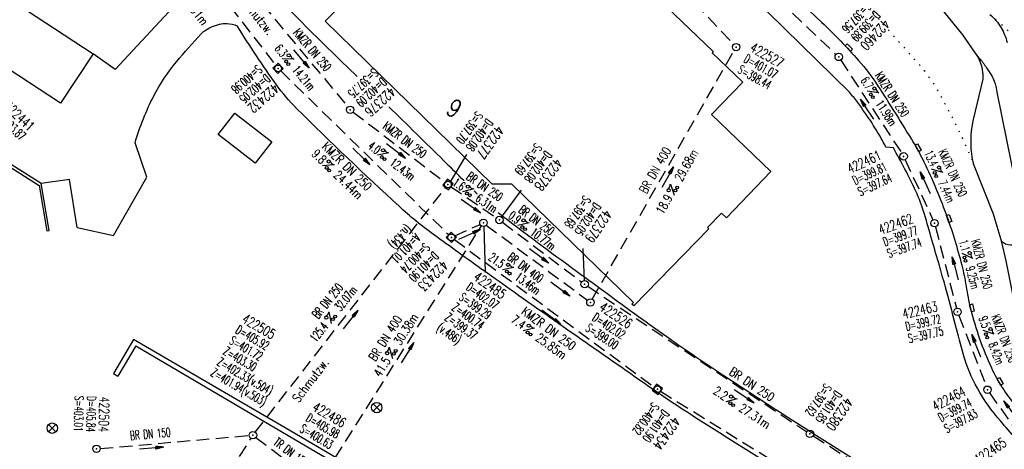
# Model space of a CAD drawing. Extents: x 451514 to 452057, y 434110 to 434694.
# Tile 5 of 16: x 451700 to 451799, y 434346 to 434389. Entities that reach past the tile are written whole.
import ezdxf
from ezdxf.enums import TextEntityAlignment as Align

# ---------------------------------------------------------------- set-up
doc = ezdxf.new("R2010")
doc.units = 0
doc.header["$LTSCALE"] = 1.3
doc.header["$MEASUREMENT"] = 0
for name, pattern in [('AUSGEZOGEN', [0]), ('GESTRICH-X2', [1.5, 1, -0.5]), ('PUNKTX2_STR', [0.6, 0.1, -0.5])]:
    doc.linetypes.add(name, pattern=pattern)
doc.layers.get('0').update_dxf_attribs({"linetype": 'CONTINUOUS'})
for name, color, linetype in [('10', 7, 'CONTINUOUS'), ('FBR', 8, 'CONTINUOUS'), ('GEBAEUDE', 6, 'CONTINUOUS'), ('HAUSNR', 7, 'AUSGEZOGEN'), ('KANAL', 7, 'GESTRICH-X2'), ('MAUER', 7, 'AUSGEZOGEN'), ('NUTZUNG', 8, 'PUNKTX2_STR'), ('PFEIL', 7, 'CONTINUOUS'), ('SCHACHTNR', 6, 'CONTINUOUS'), ('SCHMUTZWASSER', 30, 'GESTRICH-X2'), ('SCHSYMBOL', 7, 'CONTINUOUS'), ('TEXTO', 4, 'CONTINUOUS'), ('TEXTU', 4, 'CONTINUOUS')]:
    doc.layers.add(name, color=color, linetype=linetype)
doc.styles.add('ROMANS', font='romans.shx', dxfattribs={"width": 0.8})

# ---------------------------------------------------------------- blocks, each defined once
blk = doc.blocks.new('GST')
at = {"color": 0}
blk.add_circle((0, 0), 0.75, dxfattribs=at)
blk.add_point((0, 0), dxfattribs=at)
blk = doc.blocks.new('10')
blk.add_blockref('GST', (0, 0))
blk = doc.blocks.new('PROM')
blk.add_line((1.57, 1.82), (0.02, 0.02))
for centre, radius in [((0.32, 1.51), 0.317), ((0.94, 0.29), 0.283), ((1.64, 0.29), 0.283)]:
    blk.add_circle(centre, radius)
blk.add_arc((0.99, 2.68), 1.03, 239.1414, 303.3549)
blk = doc.blocks.new('PFEIL2')
at = {"color": 0}
for p, q in [((0.88, 0), (-2.4, -0.01)), ((0.88, -0.27), (0.88, 0.28)), ((0.88, 0.28), (2.43, 0.01)), ((0.91, 0.27), (0.88, 0.26)), ((0.97, 0.26), (0.88, 0.25)), ((1.02, 0.25), (0.88, 0.23)), ((1.07, 0.24), (0.88, 0.21)), ((1.13, 0.23), (0.88, 0.19)), ((1.18, 0.22), (0.88, 0.17)), ((1.24, 0.21), (0.88, 0.15)), ((1.29, 0.21), (0.88, 0.14)), ((1.34, 0.2), (0.88, 0.12)), ((1.4, 0.19), (0.88, 0.1)), ((1.45, 0.18), (0.88, 0.08)), ((1.51, 0.17), (0.88, 0.06)), ((1.56, 0.16), (0.88, 0.04)), ((1.61, 0.15), (0.88, 0.02)), ((1.67, 0.14), (0.88, 0.01)), ((1.72, 0.13), (0.88, -0.01)), ((1.78, 0.12), (0.88, -0.03)), ((1.83, 0.11), (0.88, -0.05)), ((1.88, 0.1), (0.88, -0.07)), ((1.94, 0.09), (0.88, -0.09)), ((2.05, 0.08), (0.88, -0.12)), ((1.99, 0.08), (0.88, -0.11)), ((2.1, 0.07), (0.88, -0.14)), ((2.15, 0.06), (0.88, -0.16)), ((2.21, 0.05), (0.88, -0.18)), ((2.26, 0.04), (0.88, -0.2)), ((2.32, 0.03), (0.88, -0.22)), ((2.37, 0.02), (0.88, -0.23)), ((2.42, 0.01), (0.88, -0.25)), ((2.43, 0.01), (0.88, -0.27))]:
    blk.add_line(p, q, dxfattribs=at)
blk = doc.blocks.new('SCHA-R')
for p, q in [((-1.06, 1.06), (1.06, -1.06)), ((-1.06, -1.06), (1.06, 1.06))]:
    blk.add_line(p, q)
blk.add_circle((0, 0), 1.5)
blk.add_point((0, 0))
blk = doc.blocks.new('20')
blk.add_lwpolyline([(-0.75, -0.75), (0.75, -0.75), (0.75, 0.75), (-0.75, 0.75)], close=True)
blk.add_circle((0, 0), 0.676)
blk.add_point((0, 0))
blk = doc.blocks.new('30S')
at = {"color": 0}
for p, q in [((-0.75, -0.58), (-0.75, 0)), ((-0.75, 0), (0.75, 0)), ((0.75, 0), (0.75, -0.58)), ((0.75, -0.58), (-0.75, -0.58))]:
    blk.add_line(p, q, dxfattribs=at)
blk.add_point((0, 0), dxfattribs=at)

msp = doc.modelspace()

# ---------------------------------------------------------------- linework, layer by layer
at = {"layer": 'FBR'}
for p, q in [((451709.374, 434384.201), (451707.143, 434385.804)), ((451704.768, 434373.111), (451701.922, 434372.683)), ((451705.533, 434368.241), (451709.198, 434367.455))]:
    msp.add_line(p, q, dxfattribs=at)
for points in [[(451586.278, 434627.86, -0.000002), (451573.149, 434642.871, -0.000008)], [(451625.436, 434587.823, 0.000002), (451637.46, 434574.009, 0.000133)], [(451565.712, 434651.375, -0.000004), (451554.103, 434664.65, -0.000055)], [(451733.813, 434383.506, 0.000134), (451733.522, 434383.784, -0.006236), (451727.47, 434389.72, -0.031097), (451723.079, 434394.723, -0.024904), (451718.331, 434401.54, -0.000107), (451717.106, 434403.5, -0.000059), (451714.89, 434407.05, -0.001927), (451706.225, 434421.054, 0.011135), (451704.681, 434423.45, 0.031104), (451704.278, 434423.972, 0.001097), (451691.94, 434438, 0.000016), (451688.64, 434441.736, -0.000439)], [(451797.671, 434389.776, -0.04059), (451798.297, 434389.145, -0.04059), (451798.813, 434388.421, -0.03683), (451799.174, 434387.7, -0.03683), (451799.426, 434386.933)], [(451866.293, 434288.092, 0.000189), (451822.841, 434315.097, 0.001472), (451780.019, 434341.513, -0.004888), (451767.175, 434349.558, -0.009237), (451764.143, 434351.578, -0.001902), (451749.643, 434361.715, -0.002092), (451746.623, 434363.863, -0.001232), (451741.521, 434367.541, -0.029333), (451738.037, 434370.392, -0.00922), (451727.693, 434380.282, -0.041549), (451725.678, 434382.644, -0.017916), (451721.692, 434388.629)], [(451866.293, 434288.092, 0.000189), (451822.841, 434315.097, 0.001472), (451780.019, 434341.513, -0.004888), (451767.175, 434349.558, -0.009237), (451764.143, 434351.578, -0.001902), (451749.643, 434361.715, -0.002092), (451746.623, 434363.863, -0.001232), (451741.521, 434367.541, -0.029333), (451738.037, 434370.392, -0.00922), (451727.693, 434380.282, -0.041549), (451725.678, 434382.644, -0.017916), (451721.692, 434388.629)], [(451780.693, 434388.979, -0.021823), (451784.435, 434385.109, -0.037396), (451786.339, 434382.606, -0.00763), (451789.984, 434376.794, -0.023908), (451791.029, 434374.869, -0.024603), (451793.229, 434369.669, -0.025435), (451794.843, 434364.451, -0.023903), (451795.278, 434362.32, 0.022625), (451795.732, 434360.068, 0.047365), (451797.84, 434354.084, 0.066698), (451800.264, 434350.275, 0.000824), (451802.276, 434347.893, 0.001268), (451803.591, 434346.35, 0.000817), (451803.935, 434345.949, -0.001852), (451804.087, 434345.772, -0.089786)], [(451796.988, 434383.235, 0.03068), (451796.991, 434383.725, 0.03068), (451796.933, 434384.211, 0.043648), (451796.75, 434384.882, 0.043648), (451796.453, 434385.512)], [(451796.453, 434385.512, -0.00953), (451796.777, 434385.157, -0.018775), (451796.931, 434384.968, -0.011607), (451797.269, 434384.497, -0.006713), (451797.824, 434383.661, -0.065112), (451798.119, 434383.039, -0.038578), (451798.389, 434381.912)], [(451787.192, 434376.374, 0.01469), (451786.21, 434378.102, 0.01469), (451785.129, 434379.77, 0.009953), (451784.341, 434380.863, 0.009953), (451783.511, 434381.923)], [(451744.609, 434372.954, 0.001208), (451742.55, 434375, 0.002586), (451737.004, 434380.431, -0.006236)], [(451796.044, 434374.673, -0.026375), (451795.858, 434375.693, -0.026375), (451795.781, 434376.727, -0.031009), (451795.83, 434377.945, -0.031009), (451796.029, 434379.147)], [(451802.657, 434343.772, 0.039307), (451802.447, 434344.412, 0.078213), (451802.269, 434344.702, 0.00085), (451801.969, 434345.052, 0.000706), (451801.606, 434345.472, 0.003665), (451800.338, 434346.915, -0.002921), (451798.744, 434348.723, -0.051719), (451796.42, 434352.025, -0.057471), (451795.02, 434355.381, -0.008756), (451794.207, 434358.403, 0.006694), (451793.16, 434362.359, 0.001942), (451792.579, 434364.412, 0.000767), (451791.078, 434369.603, 0.039027), (451790.2, 434371.928, 0.019697), (451787.936, 434376.295)], [(451745.947, 434371.613, -0.001275), (451745.744, 434371.817, 0.000077), (451745.613, 434371.948, 0.002586)], [(451900.317, 434270.782, 0.002458), (451898.816, 434271.959, 0.009667), (451893.317, 434276.06, 0.008208), (451886.672, 434280.655, 0.006377), (451874.547, 434288.527, 0.001605), (451825.883, 434319.029, 0.002467), (451791.59, 434340.136, -0.005824), (451777.125, 434349.174, -0.004269), (451770.132, 434353.742, -0.006081), (451765.29, 434357.05, -0.003765), (451762.637, 434358.94, -0.001482), (451755.951, 434363.81, -0.004901), (451748.055, 434369.717, -0.027754)]]:
    msp.add_lwpolyline(points, format="xyb", dxfattribs=at)
for points in [[(451783.511, 434381.923), (451770.337, 434394.831), (451764.209, 434400.834), (451759.656, 434405.274), (451756.749, 434408.088), (451744.918, 434419.587), (451742.09, 434422.422), (451738.185, 434426.227)], [(451748.385, 434420.156), (451760.18, 434408.393), (451780.693, 434388.979)], [(451796.453, 434385.512), (451794.967, 434387.69), (451791.189, 434392.401), (451788.652, 434395.131), (451786.849, 434396.937)], [(451796.029, 434379.147), (451796.988, 434383.235)], [(451798.389, 434381.912), (451801.305, 434367.491)], [(451787.936, 434376.295), (451787.192, 434376.374)], [(451798.041, 434369.59), (451796.044, 434374.673)], [(451799.99, 434361.505), (451799.331, 434364.896), (451798.875, 434366.755), (451798.041, 434369.59)]]:
    msp.add_lwpolyline(points, dxfattribs=at)
at = {"layer": 'FBR', "flags": 128}
for points in [[(451709.374, 434384.201), (451713.404, 434388.562), (451716.572, 434391.99, 0.057487), (451716.771, 434392.262, 0.020402), (451717.205, 434393.105, 0.075222), (451717.314, 434393.479, 0.043173), (451717.347, 434394.155)], [(451711.387, 434376.812, -0.04631), (451713.275, 434381.539, -0.057142), (451715.561, 434384.979, -0.011311), (451718.067, 434387.816, -0.06897), (451718.549, 434388.212, -0.038506), (451719.117, 434388.502, -0.029686), (451719.898, 434388.775, -0.089706), (451720.668, 434388.85, -0.065962), (451721.692, 434388.629)], [(451801.305, 434367.491, -0.080557), (451801.069, 434367.059, -0.080557), (451800.708, 434366.724, -0.16397), (451799.76, 434366.469, -0.16397), (451798.85, 434366.84)]]:
    msp.add_lwpolyline(points, format="xyb", dxfattribs=at)
for points in [[(451709.198, 434367.455), (451712.569, 434373.33), (451711.387, 434376.812)], [(451705.533, 434368.241), (451704.768, 434373.111)]]:
    msp.add_lwpolyline(points, dxfattribs=at)
at = {"layer": 'GEBAEUDE'}
for p, q in [((451730.573, 434389.093), (451734.723, 434393.344)), ((451697.223, 434392.303), (451707.143, 434385.804)), ((451764.223, 434391.334), (451769.743, 434386.014)), ((451747.443, 434372.614), (451730.573, 434389.093)), ((451703.863, 434380.794), (451693.943, 434387.294)), ((451707.143, 434385.804), (451703.863, 434380.794)), ((451769.743, 434386.014), (451769.633, 434385.904)), ((451769.633, 434385.904), (451772.733, 434382.914)), ((451772.733, 434382.914), (451769.593, 434379.663)), ((451719.783, 434377.643), (451721.463, 434379.804)), ((451721.463, 434379.804), (451725.193, 434376.904)), ((451769.593, 434379.663), (451775.573, 434373.893)), ((451723.513, 434374.743), (451719.783, 434377.643)), ((451725.193, 434376.904), (451723.513, 434374.743)), ((451775.573, 434373.893), (451771.093, 434369.244)), ((451749.423, 434372.644), (451747.443, 434372.614)), ((451761.703, 434360.693), (451749.423, 434372.644)), ((451770.593, 434369.713), (451769.182, 434368.254)), ((451771.093, 434369.244), (451770.593, 434369.713)), ((451769.302, 434368.134), (451761.733, 434360.344)), ((451769.182, 434368.254), (451769.302, 434368.134)), ((451761.543, 434360.524), (451761.703, 434360.693)), ((451761.733, 434360.344), (451761.543, 434360.524))]:
    msp.add_line(p, q, dxfattribs=at)
at = {"layer": 'KANAL'}
for p, q in [((451712.625, 434401.344), (451725.594, 434384.625)), ((451767.813, 434399.25), (451782.156, 434385.719)), ((451763.875, 434395.156), (451771.813, 434386.75)), ((451757.531, 434361), (451771.875, 434386.156)), ((451782.625, 434385.156), (451788.781, 434375.75)), ((451726.094, 434384.063), (451743.031, 434367.531)), ((451789.125, 434375.094), (451791.938, 434369.031)), ((451730.563, 434343.344), (451746.344, 434368.406)), ((451743.656, 434367.406), (451746.219, 434368.563)), ((451746.844, 434368.5), (451757.063, 434360.906)), ((451792.188, 434368.313), (451794.313, 434360.094)), ((451743.625, 434367.031), (451763.813, 434352.125)), ((451794.563, 434359.375), (451797.313, 434352.219)), ((451764.438, 434351.719), (451806.469, 434325.656)), ((451797.656, 434351.563), (451800.906, 434346.906))]:
    msp.add_line(p, q, dxfattribs=at)
at = {"layer": 'MAUER'}
for p, q in [((451711.222, 434356.953), (451709.192, 434353.506)), ((451711.447, 434356.296), (451709.647, 434353.239))]:
    msp.add_line(p, q, dxfattribs=at)
at = {"layer": 'MAUER', "flags": 128}
for points in [[(451688.931, 434380.595), (451688.931, 434380.595), (451701.693, 434372.5), (451702.494, 434367.911), (451702.715, 434367.94)], [(451702.715, 434367.94), (451701.922, 434372.683), (451689.244, 434380.666)], [(451738.446, 434341.011), (451726.55, 434348.023), (451711.222, 434356.953)], [(451711.447, 434356.296), (451726.259, 434347.573), (451738.337, 434340.492)], [(451709.192, 434353.506), (451709.647, 434353.239)]]:
    msp.add_lwpolyline(points, dxfattribs=at)
at = {"layer": 'NUTZUNG', "flags": 128}
for points in [[(451777.627, 434398.237, -0.005847), (451780.357, 434395.745, -0.012897), (451781.552, 434394.569, -0.007258), (451785.131, 434390.751, -0.004805), (451790.398, 434384.854, -0.053314), (451792.674, 434381.617, -0.027279), (451796.044, 434374.673)], [(451797.671, 434389.776, 0.003112), (451811.689, 434377.483, 0.005332), (451819.992, 434370.446, 0.00012), (451836.466, 434356.79, 0.003215), (451837.086, 434356.283, 0.004288), (451846.128, 434349.113, 0.003217), (451858.321, 434339.738, 0.002781), (451867.279, 434333.02, 0.00214), (451879.004, 434324.406, 0.00464), (451893.867, 434313.794, 0.00465), (451908.892, 434303.482, 0.004528), (451922.409, 434294.566, 0.004005), (451937.858, 434284.749, 0.002977), (451939.657, 434283.641, 0.000229), (451963.111, 434269.4, 0.007732), (451971.108, 434264.717, 0.003861), (451987.337, 434255.712)]]:
    msp.add_lwpolyline(points, format="xyb", dxfattribs=at)
at = {"layer": 'SCHACHTNR'}
for p, q in [((451743.243, 434372.863), (451744.865, 434375.615)), ((451748.383, 434369.295), (451750.396, 434372.008)), ((451746.6, 434368.353), (451746.735, 434363.72)), ((451756.757, 434362.91), (451756.634, 434366.14))]:
    msp.add_line(p, q, dxfattribs=at)
at = {"layer": 'SCHMUTZWASSER'}
for p, q in [((451724.25, 434390.781), (451732.875, 434380.438)), ((451733.406, 434379.906), (451742.688, 434372.813)), ((451723.517, 434347.576), (451742.767, 434372.327)), ((451743.281, 434372.375), (451747.875, 434369.219)), ((451748.469, 434368.781), (451756.469, 434362.75)), ((451757.094, 434362.313), (451779.188, 434347.625)), ((451707.875, 434345.938), (451722.906, 434347.25)), ((451713.688, 434331.875), (451723.094, 434346.969)), ((451723.594, 434347.063), (451731.188, 434341.281)), ((451779.844, 434347.219), (451804.813, 434331.281))]:
    msp.add_line(p, q, dxfattribs=at)

# ---------------------------------------------------------------- block references
at = {"layer": '10', "xscale": 0.35, "yscale": 0.35, "zscale": 0.35}
for p in [(451735.786, 434350.068), (451703.03, 434347.992)]:
    msp.add_blockref('SCHA-R', p, dxfattribs=at)
at = {"layer": 'PFEIL'}
for p, xscale, yscale, zscale, rotation in [((451728.171, 434385.278), 0.5, 0.5, 0.5, 309.8025), ((451785.281, 434380.183), 0.5, 0.5, 0.5, 123.1265), ((451734.219, 434375.43), 0.5, 0.5, 0.5, 315.7096), ((451737.734, 434375.97), 0.5, 0.5, 0.5, 322.6026), ((451765.142, 434373.33), 0.5, 0.5, 0.5, 60.2989), ((451791.151, 434372.781), 0.5, 0.5, 0.5, 114.7811), ((451745.288, 434370.391), 0.5, 0.5, 0.5, 325.4185), ((451745.139, 434367.534), 0.5, 0.5, 0.5, 24.3652), ((451752.17, 434365.374), 0.5, 0.5, 0.5, 323.0183), ((451794.177, 434364.115), 0.5, 0.5, 0.5, 104.5502), ((451754.334, 434362.026), 0.5, 0.5, 0.5, 323.3556), ((451733.13, 434358.948), 0.4999999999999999, 0.4999999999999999, 0.4999999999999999, 51.250005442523), ((451753.418, 434359.183), 0.5, 0.5, 0.5, 323.589), ((451796.3, 434356.304), 0.5, 0.5, 0.5, 111.0003999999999), ((451738.877, 434355.603), 0.5, 0.5, 0.5, 57.78669999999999), ((451772.876, 434351.198), 0.5, 0.5, 0.5, 326.3832999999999), ((451799.804, 434349.757), 0.5, 0.5, 0.5, 125.0649), ((451713.045, 434345.964), 0.5, 0.5, 0.5, 4.958899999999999)]:
    msp.add_blockref('PFEIL2', p, dxfattribs=dict(at, xscale=xscale, yscale=yscale, zscale=zscale, rotation=rotation))
at = {"layer": 'SCHSYMBOL', "xscale": 0.5, "yscale": 0.5, "zscale": 0.5}
for name, p, rotation in [('10', (451772.061, 434386.469), 90), ('30S', (451783.337, 434386.316), 133.5869393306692), ('10', (451782.425, 434385.474), 90), ('20', (451725.822, 434384.32), 133.9143205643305), ('10', (451733.102, 434380.141), 90), ('30S', (451790.312, 434376.227), 119.8180114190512), ('10', (451788.974, 434375.438), 90), ('20', (451742.974, 434372.594), 50.68693247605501), ('10', (451748.17, 434369.012), 90), ('30S', (451793.426, 434369.119), 109.4059608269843), ('10', (451746.551, 434368.722), 90), ('10', (451792.093, 434368.682), 90), ('20', (451743.314, 434367.256), 46.33819866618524), ('10', (451756.771, 434362.535), 90), ('10', (451757.354, 434360.686), 90), ('30S', (451795.725, 434360.095), 103.6719999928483), ('10', (451794.416, 434359.732), 90), ('20', (451764.115, 434351.914), 324.9093525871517), ('30S', (451798.597, 434352.65), 119.8719660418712), ('10', (451797.434, 434351.87), 90), ('10', (451723.287, 434347.28), 90), ('10', (451779.514, 434347.415), 90), ('10', (451707.486, 434345.909), 90)]:
    msp.add_blockref(name, p, dxfattribs=dict(at, rotation=rotation))
at = {"layer": 'TEXTU'}
for p, xscale, yscale, zscale, rotation in [((451726.218, 434385.278), 0.5, 0.5, 0.5, 309.8025), ((451785.291, 434382.011), 0.5, 0.5, 0.5, 303.1265), ((451735.83, 434375.538), 0.5, 0.5, 0.5, 322.6026), ((451730.292, 434374.487), 0.5, 0.5, 0.5, 315.7096), ((451791.783, 434374.134), 0.5, 0.5, 0.5, 294.7811), ((451744.423, 434371.848), 0.5, 0.5, 0.5, 325.4185), ((451765.825, 434371.501), 0.5, 0.5, 0.5, 60.2989), ((451750.012, 434368.464), 0.5, 0.5, 0.5, 323.0183), ((451794.869, 434365.65), 0.5, 0.5, 0.5, 284.5502), ((451748.454, 434363.967), 0.5, 0.5, 0.5, 323.3556), ((451731.18, 434358.542), 0.4999999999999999, 0.4999999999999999, 0.4999999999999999, 51.250005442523), ((451750.553, 434357.822), 0.5, 0.5, 0.5, 323.589), ((451796.98, 434357.873), 0.5, 0.5, 0.5, 291.0004), ((451737.385, 434355.016), 0.5, 0.5, 0.5, 57.78669999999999), ((451771.004, 434350.641), 0.5, 0.5, 0.5, 326.3832999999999)]:
    msp.add_blockref('PROM', p, dxfattribs=dict(at, xscale=xscale, yscale=yscale, zscale=zscale, rotation=rotation))

# ---------------------------------------------------------------- texts
at = {"layer": 'HAUSNR', "style": 'ROMANS', "width": 0.8}
msp.add_text('9', height=1.8, rotation=328.06894, dxfattribs=at).set_placement((451742.613, 434379.843))
at = {"layer": 'SCHACHTNR', "style": 'ROMANS'}
for s, height, rotation, width, p in [('S=397.56', 0.9, 227.49939, 0.6, (451785.105, 434391.059)), ('D=399.89', 0.9, 227.49939, 0.6, (451786.027, 434390.214)), ('422460', 1, 227.49939, 0.7, (451786.948, 434389.37)), ('422527', 1, 330.72258, 0.7, (451773.372, 434386.102)), ('D=401.07', 0.9, 330.72258, 0.6, (451772.76, 434385.012)), ('S=400.98', 0.9, 221.35004, 0.6, (451723.723, 434384.743)), ('S=397.75', 0.9, 222.7724, 0.6, (451735.423, 434384.373)), ('S=398.44', 0.9, 330.72258, 0.6, (451772.149, 434383.922)), ('D=402.05', 0.9, 221.35004, 0.6, (451724.549, 434383.805)), ('D=402.09', 0.9, 222.7724, 0.6, (451736.272, 434383.455)), ('422432', 1, 221.35004, 0.7, (451725.374, 434382.866)), ('422376', 1, 222.7724, 0.7, (451737.121, 434382.538)), ('422441', 1, 316.7341, 0.7, (451698.042, 434380.372)), ('D=403.87', 0.9, 316.7341, 0.6, (451697.185, 434379.462)), ('S=397.70', 0.9, 234.36618, 0.6, (451745.846, 434380.061)), ('D=402.08', 0.9, 234.36618, 0.6, (451746.862, 434379.333)), ('422377', 1, 234.36618, 0.7, (451747.878, 434378.604)), ('S=397.69', 0.9, 232.86207, 0.6, (451751.818, 434376.837)), ('D=402.08', 0.9, 232.86207, 0.6, (451752.815, 434376.082)), ('422461', 1, 24.89767, 0.7, (451783.563, 434373.668)), ('422378', 1, 232.86207, 0.7, (451753.811, 434375.328)), ('D=399.81', 0.9, 24.89767, 0.6, (451784.089, 434372.534)), ('S=397.64', 0.9, 24.89767, 0.6, (451784.616, 434371.4)), ('S=397.68', 0.9, 235.55449, 0.6, (451756.713, 434371.553)), ('D=402.05', 0.9, 235.55449, 0.6, (451757.743, 434370.846)), ('422379', 1, 235.55449, 0.7, (451758.774, 434370.139)), ('422462', 1, 20.0141, 0.7, (451786.657, 434367.515)), ('(n.434)', 0.9, 225.45996, 0.6, (451738.798, 434368.565)), ('A=401.01', 0.9, 225.45996, 0.6, (451739.651, 434367.705)), ('D=399.77', 0.9, 20.0141, 0.6, (451787.085, 434366.34)), ('S=400.74', 0.9, 225.45996, 0.6, (451740.596, 434366.775)), ('S=397.74', 0.9, 20.0141, 0.6, (451787.512, 434365.165)), ('D=401.90', 0.9, 225.45996, 0.6, (451741.487, 434365.898)), ('422433', 1, 225.45996, 0.7, (451742.378, 434365.022)), ('422485', 1, 324.65981, 0.7, (451745.456, 434363.044)), ('D=402.07', 0.9, 324.65981, 0.6, (451744.733, 434362.025)), ('S=399.29', 0.9, 324.65981, 0.6, (451744.01, 434361.005)), ('Z=400.74', 0.9, 324.65981, 0.6, (451743.287, 434359.985)), ('422526', 1, 326.60841, 0.7, (451758.155, 434359.969)), ('422463', 1, 12.9245, 0.7, (451788.983, 434359.02)), ('422505', 1, 329.78817, 0.7, (451722.085, 434358.73)), ('Z=399.37', 0.9, 324.65981, 0.6, (451742.564, 434358.966)), ('D=402.02', 0.9, 326.60841, 0.6, (451757.467, 434358.925)), ('D=399.72', 0.9, 12.9245, 0.6, (451789.262, 434357.801)), ('D=405.92', 0.9, 329.78817, 0.6, (451721.456, 434357.65)), ('(v.486)', 0.9, 324.65981, 0.6, (451741.767, 434357.946)), ('S=399.00', 0.9, 326.60841, 0.6, (451756.779, 434357.882)), ('S=397.75', 0.9, 12.9245, 0.6, (451789.542, 434356.583)), ('S=401.72', 0.9, 329.78817, 0.6, (451720.827, 434356.57)), ('Z=403.30', 0.9, 329.78817, 0.6, (451720.198, 434355.49)), ('Z=402.33(v.504)', 0.9, 329.78817, 0.6, (451719.569, 434354.409)), ('Z=401.94(v.503)', 0.9, 329.78817, 0.6, (451718.94, 434353.329)), ('S=397.62', 0.9, 235.68731, 0.6, (451781.031, 434352.574)), ('D=401.85', 0.9, 235.68731, 0.6, (451782.064, 434351.87)), ('422464', 1, 27.83376, 0.7, (451792.187, 434349.686)), ('S=403.01', 0.9, 268.5968, 0.6, (451705.298, 434351.262)), ('D=405.84', 0.9, 268.5968, 0.6, (451706.547, 434351.232)), ('422504', 1, 268.5968, 0.7, (451707.797, 434351.201)), ('422486', 1, 329.45083, 0.7, (451729.198, 434349.828)), ('S=400.82', 0.9, 234.90935, 0.6, (451763.63, 434350.664)), ('422380', 1, 235.68731, 0.7, (451783.096, 434351.165)), ('D=399.74', 0.9, 27.83376, 0.6, (451792.771, 434348.581)), ('D=405.98', 0.9, 329.45083, 0.6, (451728.562, 434348.751)), ('D=401.90', 0.9, 234.90935, 0.6, (451764.653, 434349.945)), ('S=397.83', 0.9, 27.83376, 0.6, (451793.354, 434347.476)), ('422434', 1, 234.90935, 0.7, (451765.675, 434349.227)), ('S=400.63', 0.9, 329.45083, 0.6, (451727.927, 434347.675)), ('422465', 1, 34.61851, 0.7, (451796.503, 434344.238))]:
    msp.add_text(s, height=height, rotation=rotation, dxfattribs=dict(at, width=width)).set_placement(p)
at = {"layer": 'SCHMUTZWASSER', "style": 'ROMANS', "width": 0.8}
for rotation, p in [(309.03567, (451721.55, 434391.6)), (52.77994, (451727.893, 434350.494))]:
    msp.add_text('Schmutzw.', height=0.9, rotation=rotation, dxfattribs=at).set_placement(p)
at = {"layer": 'TEXTO', "style": 'ROMANS'}
for s, rotation, width, p in [('KMZR DN 250', 309.8025, 0.6, (451728.938, 434385.906)), ('KMZR DN 250', 303.1265, 0.6, (451787.434, 434381.457)), ('KMZR DN 250', 322.6026, 0.6, (451738.344, 434376.75)), ('KMZR DN 250', 315.7096, 0.75, (451732.47, 434374.107)), ('BR DN 400', 60.2989, 0.75, (451764.281, 434373.813)), ('KMZR DN 250', 294.7811, 0.6, (451793.527, 434373.587)), ('BR DN 250', 325.4185, 0.6, (451746.436, 434372.011)), ('BR DN 250', 323.0183, 0.6, (451751.652, 434368.622)), ('KMZR DN 250', 284.5502, 0.6, (451796.431, 434364.448)), ('BR DN 400', 323.3556, 0.6, (451750.541, 434363.841)), ('BR DN 250', 51.25001, 0.6, (451731.164, 434360.561)), ('KMZR DN 250', 323.589, 0.75, (451752.888, 434357.692)), ('BR DN 400', 57.7867, 0.75, (451737.031, 434356.839)), ('KMZR DN 250', 291.0004, 0.6, (451798.721, 434356.893)), ('BR DN 250', 326.3833, 0.75, (451773.416, 434352.045)), ('BR DN 150', 4.9589, 0.6, (451712.959, 434346.962)), ('TR DN 150', 322.7363, 0.6, (451726.875, 434345.18))]:
    msp.add_text(s, height=0.9, rotation=rotation, dxfattribs=dict(at, width=width)).set_placement(p, align=Align.CENTER)
at = {"layer": 'TEXTU', "style": 'ROMANS'}
for s, rotation, width, p in [('21.91m', 307.8009, 0.75, (451716.024, 434391.319)), ('6.3', 309.8025, 0.6, (451725.406, 434386.281)), ('14.21m', 309.8025, 0.6, (451727.188, 434384.125)), ('6.7', 303.1265, 0.6, (451784.598, 434383.088)), ('11.98m', 303.1265, 0.6, (451786.098, 434380.745)), ('4.0', 322.6026, 0.6, (451734.813, 434376.313)), ('9.8', 315.7096, 0.75, (451729.14, 434375.602)), ('29.68m', 60.2989, 0.75, (451766.563, 434372.813)), ('13.4', 294.7811, 0.6, (451791.018, 434375.792)), ('12.43m', 322.6026, 0.6, (451737.031, 434374.625)), ('24.44m', 315.7096, 0.75, (451731.359, 434373.446)), ('1.6', 325.4185, 0.6, (451743.359, 434372.576)), ('7.44m', 294.7811, 0.6, (451792.424, 434372.761)), ('6.31m', 325.4185, 0.6, (451745.671, 434370.982)), ('18.9', 60.2989, 0.75, (451764.688, 434369.5)), ('0.9', 323.0183, 0.6, (451748.993, 434369.255)), ('10.77m', 323.0183, 0.6, (451751.212, 434367.567)), ('1.1', 284.5502, 0.6, (451794.552, 434366.892)), ('21.5', 323.3556, 0.6, (451746.979, 434365.06)), ('9.25m', 284.5502, 0.6, (451795.239, 434364.205)), ('13.46m', 323.3556, 0.6, (451749.667, 434363.06)), ('32.07m', 51.25001, 0.6, (451732.135, 434359.723)), ('7.4', 323.589, 0.75, (451749.247, 434358.777)), ('125.4', 51.25001, 0.6, (451729.646, 434356.598)), ('30.38m', 57.7867, 0.75, (451738.187, 434356.27)), ('9.5', 291.0004, 0.6, (451796.518, 434359.093)), ('25.85m', 323.589, 0.75, (451751.747, 434356.933)), ('8.42m', 291.0004, 0.6, (451797.518, 434356.468)), ('41.5', 57.7867, 0.75, (451736.156, 434353.083)), ('2.2', 326.3833, 0.75, (451769.666, 434351.545)), ('27.31m', 326.3833, 0.75, (451772.26, 434349.795))]:
    msp.add_text(s, height=0.9, rotation=rotation, dxfattribs=dict(at, width=width)).set_placement(p)

doc.saveas('drawing.dxf')
